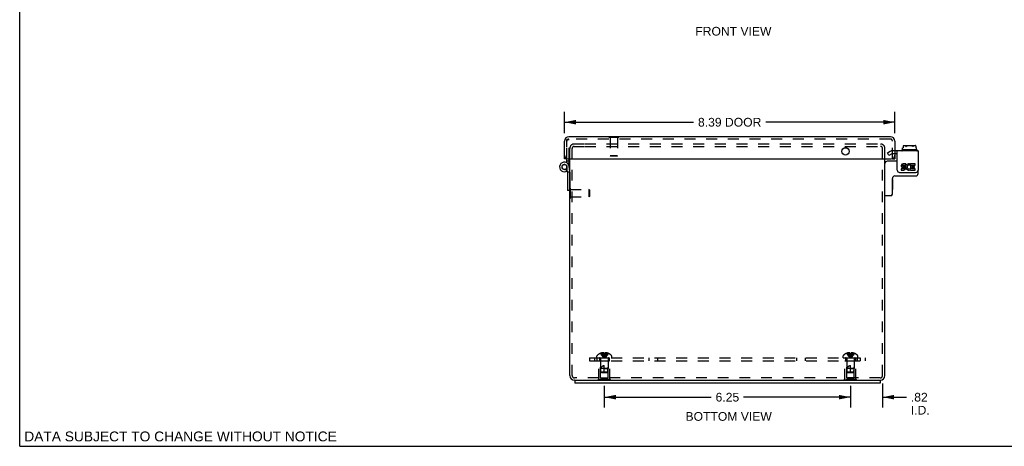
# Model space of a CAD drawing. Header units: inches. Extents: x 0 to 50, y 0 to 32.4.
# Tile 1 of 5: x 0 to 25, y 0 to 10.8. Entities that reach past the tile are written whole.
import ezdxf

# ---------------------------------------------------------------- set-up
doc = ezdxf.new("R2010")
doc.units = ezdxf.units.IN
doc.header["$LTSCALE"] = 2.75
doc.header["$MEASUREMENT"] = 0
doc.linetypes.add('HIDDEN', pattern=[0.2, 0.1, -0.1])
doc.layers.get('0').update_dxf_attribs({"linetype": 'CONTINUOUS'})
for name, color, linetype in [('DEFAULT_2', 8, 'HIDDEN'), ('DIMENSIONS', 7, 'CONTINUOUS'), ('DOOR_ASSEMBLY', 7, 'CONTINUOUS'), ('SUBPANEL', 7, 'CONTINUOUS')]:
    doc.layers.add(name, color=color, linetype=linetype)
doc.styles.get("Standard").update_dxf_attribs({"font": 'arial.ttf'})
doc.dimstyles.new('DIMSTYLE_1', dxfattribs={"dimtxt": 0.220588, "dimasz": 0.294118, "dimexe": 0.09, "dimexo": 0.07, "dimgap": 0.0375, "dimtad": 0, "dimtih": 1, "dimtoh": 1, "dimzin": 4, "dimdsep": 46, "dimtxsty": 'Standard', "dimblk": '_FILLED', "dimblk1": '_FILLED', "dimblk2": '_FILLED', "dimcen": 0.09, "dimazin": 1, "dimtfac": 1, "dimtdec": 3, "dimtofl": 0, "dimtmove": 0, "dimatfit": 3, "dimldrblk": '_FILLED', "dimfxl": 0, "dimtolj": 1, "dimtzin": 4, "dimarcsym": 0})

# ---------------------------------------------------------------- blocks, each defined once
blk = doc.blocks.new('_FILLED')
at = {"color": 0, "linetype": 'ByBlock'}
blk.add_solid([(0, 0), (-1, 0.2), (-1, -0.2)], dxfattribs=at)
blk = doc.blocks.new('*D2')
at = {"layer": 'DIMENSIONS', "color": 2, "linetype": 'Continuous'}
for p, q in [((13.834, 7.956), (13.834, 8.496)), ((22.219, 7.956), (22.219, 8.496)), ((13.834, 8.231), (17.112, 8.231)), ((22.219, 8.231), (18.941, 8.231))]:
    blk.add_line(p, q, dxfattribs=at)
at = {"layer": 'DIMENSIONS', "color": 2, "linetype": 'Continuous', "xscale": 0.2941176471, "yscale": 0.2941176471, "zscale": 0.2941176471, "rotation": 180}
blk.add_blockref('_FILLED', (13.834, 8.231), dxfattribs=at)
at = {"layer": 'DIMENSIONS', "color": 2, "linetype": 'Continuous', "xscale": 0.2941176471, "yscale": 0.2941176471, "zscale": 0.2941176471}
blk.add_blockref('_FILLED', (22.219, 8.231), dxfattribs=at)
at = {"layer": 'DIMENSIONS', "color": 2, "linetype": 'Continuous', "insert": (18.027, 8.341), "char_height": 0.2206, "width": 1.60808, "attachment_point": 2, "line_spacing_factor": 0.9}
blk.add_mtext('8.39 DOOR', dxfattribs=at)
blk = doc.blocks.new('*D13')
at = {"layer": 'DIMENSIONS', "color": 2, "linetype": 'Continuous'}
for p, q in [((14.844, 1.532), (14.844, 0.983)), ((21.094, 1.532), (21.094, 0.983)), ((14.844, 1.248), (17.559, 1.248)), ((21.094, 1.248), (18.379, 1.248))]:
    blk.add_line(p, q, dxfattribs=at)
at = {"layer": 'DIMENSIONS', "color": 2, "linetype": 'Continuous', "xscale": 0.2941176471, "yscale": 0.2941176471, "zscale": 0.2941176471, "rotation": 180}
blk.add_blockref('_FILLED', (14.844, 1.248), dxfattribs=at)
at = {"layer": 'DIMENSIONS', "color": 2, "linetype": 'Continuous', "xscale": 0.2941176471, "yscale": 0.2941176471, "zscale": 0.2941176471}
blk.add_blockref('_FILLED', (21.094, 1.248), dxfattribs=at)
at = {"layer": 'DIMENSIONS', "color": 2, "linetype": 'Continuous', "insert": (17.969, 1.358), "char_height": 0.2206, "width": 0.59944, "attachment_point": 2, "line_spacing_factor": 0.9}
blk.add_mtext('6.25', dxfattribs=at)
blk = doc.blocks.new('*D14')
at = {"layer": 'DIMENSIONS', "color": 2, "linetype": 'Continuous'}
for p, q in [((21.909, 1.592), (21.909, 0.983)), ((21.094, 1.467), (21.094, 0.983)), ((21.094, 1.248), (20.506, 1.248)), ((21.909, 1.248), (22.517, 1.248))]:
    blk.add_line(p, q, dxfattribs=at)
at = {"layer": 'DIMENSIONS', "color": 2, "linetype": 'Continuous', "xscale": 0.2941176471, "yscale": 0.2941176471, "zscale": 0.2941176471}
blk.add_blockref('_FILLED', (21.094, 1.248), dxfattribs=at)
at = {"layer": 'DIMENSIONS', "color": 2, "linetype": 'Continuous', "xscale": 0.2941176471, "yscale": 0.2941176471, "zscale": 0.2941176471, "rotation": 180}
blk.add_blockref('_FILLED', (21.909, 1.248), dxfattribs=at)
at = {"layer": 'DIMENSIONS', "color": 2, "linetype": 'Continuous', "insert": (22.627, 1.358), "char_height": 0.2206, "width": 0.47808, "attachment_point": 1, "line_spacing_factor": 0.9}
blk.add_mtext('.82\\PI.D.', dxfattribs=at)

msp = doc.modelspace()

# ---------------------------------------------------------------- linework, layer by layer
at = {"color": 7, "linetype": 'Continuous'}
for p, q in [((0, 0), (0, 32.353)), ((22.396, 7.517), (22.396, 7.513)), ((22.782, 7.527), (22.406, 7.527)), ((22.415, 7.576), (22.432, 7.576)), ((22.415, 7.527), (22.415, 7.576)), ((22.432, 7.629), (22.432, 7.576)), ((22.453, 7.637), (22.735, 7.637)), ((22.756, 7.629), (22.756, 7.576)), ((22.756, 7.576), (22.773, 7.576)), ((22.773, 7.527), (22.773, 7.576)), ((22.792, 7.517), (22.792, 7.513)), ((22.282, 7.428), (22.219, 7.428)), ((22.282, 7.24), (22.029, 7.24)), ((22.813, 6.925), (22.813, 7.017)), ((22.159, 6.405), (22.159, 6.805)), ((22.164, 6.775), (22.159, 6.775)), ((22.164, 6.775), (22.164, 6.519)), ((22.219, 6.865), (22.753, 6.865)), ((22.164, 6.519), (22.159, 6.519)), ((13.965, 6.3), (13.965, 6.5)), ((13.965, 6.3), (13.969, 6.3)), ((22.119, 6.365), (21.979, 6.365)), ((14.094, 1.678), (14.094, 1.603)), ((14.094, 1.678), (21.844, 1.678)), ((21.844, 1.678), (21.844, 1.603)), ((0, 0), (50, 0))]:
    msp.add_line(p, q, dxfattribs=at)
at = {"color": 3, "linetype": 'Continuous'}
for p, q in [((22.813, 7.503), (22.219, 7.503)), ((22.282, 7.017), (22.282, 7.503)), ((22.813, 7.503), (22.813, 7.017)), ((13.969, 1.798), (13.969, 7.303)), ((21.969, 1.798), (21.969, 7.303)), ((22.449, 7.046), (22.379, 7.046)), ((22.379, 7.046), (22.379, 7.013)), ((22.379, 7.013), (22.449, 7.013)), ((22.417, 7.079), (22.452, 7.079)), ((22.497, 7.174), (22.428, 7.174)), ((22.428, 7.142), (22.497, 7.142)), ((22.449, 7.11), (22.428, 7.11)), ((22.497, 7.142), (22.497, 7.174)), ((22.597, 7.138), (22.61, 7.168)), ((22.616, 7.04), (22.606, 7.054)), ((22.734, 7.174), (22.616, 7.174)), ((22.616, 7.174), (22.616, 7.04)), ((22.616, 7.023), (22.616, 7.013)), ((22.616, 7.013), (22.734, 7.013)), ((22.648, 7.142), (22.734, 7.142)), ((22.648, 7.11), (22.648, 7.142)), ((22.717, 7.11), (22.648, 7.11)), ((22.648, 7.079), (22.717, 7.079)), ((22.648, 7.046), (22.648, 7.079)), ((22.734, 7.046), (22.648, 7.046)), ((22.717, 7.079), (22.717, 7.11)), ((22.734, 7.142), (22.734, 7.174)), ((22.734, 7.013), (22.734, 7.046)), ((22.342, 6.957), (22.753, 6.957)), ((14.094, 1.678), (14.089, 1.678)), ((21.844, 1.603), (14.094, 1.603)), ((21.849, 1.678), (21.844, 1.678))]:
    msp.add_line(p, q, dxfattribs=at)
at = {"color": 7, "linetype": 'Continuous'}
for points in [[(22.453, 7.637), (22.45, 7.637), (22.446, 7.636), (22.442, 7.635), (22.439, 7.633), (22.435, 7.631), (22.432, 7.629)], [(22.501, 7.617), (22.499, 7.62), (22.497, 7.622), (22.494, 7.624), (22.491, 7.626), (22.489, 7.628), (22.486, 7.629), (22.482, 7.631), (22.479, 7.632), (22.475, 7.633), (22.471, 7.633), (22.467, 7.634), (22.463, 7.634), (22.459, 7.634), (22.455, 7.634), (22.451, 7.634), (22.446, 7.633), (22.443, 7.633), (22.439, 7.632), (22.435, 7.631), (22.432, 7.629)], [(22.501, 7.617), (22.502, 7.617), (22.502, 7.616), (22.503, 7.616), (22.504, 7.616), (22.505, 7.616), (22.506, 7.616), (22.507, 7.616), (22.508, 7.616), (22.509, 7.617), (22.51, 7.617)], [(22.679, 7.617), (22.674, 7.62), (22.67, 7.622), (22.665, 7.624), (22.66, 7.626), (22.655, 7.628), (22.65, 7.629), (22.645, 7.63), (22.639, 7.631), (22.634, 7.632), (22.629, 7.632), (22.623, 7.633), (22.618, 7.633), (22.612, 7.634), (22.607, 7.634), (22.602, 7.634), (22.596, 7.634), (22.591, 7.634), (22.586, 7.634), (22.581, 7.634), (22.576, 7.634), (22.571, 7.633), (22.566, 7.633), (22.561, 7.633), (22.556, 7.632), (22.552, 7.631), (22.547, 7.631), (22.542, 7.63), (22.537, 7.629), (22.533, 7.627), (22.528, 7.626), (22.523, 7.624), (22.519, 7.622), (22.514, 7.62), (22.51, 7.617)], [(22.687, 7.617), (22.687, 7.617), (22.686, 7.616), (22.685, 7.616), (22.685, 7.616), (22.684, 7.616), (22.683, 7.616), (22.682, 7.616), (22.681, 7.616), (22.68, 7.617), (22.679, 7.617)], [(22.756, 7.629), (22.754, 7.63), (22.752, 7.631), (22.749, 7.632), (22.747, 7.632), (22.745, 7.633), (22.742, 7.633), (22.74, 7.634), (22.737, 7.634), (22.735, 7.634), (22.732, 7.634), (22.73, 7.634), (22.727, 7.634), (22.725, 7.634), (22.722, 7.634), (22.719, 7.634), (22.717, 7.633), (22.714, 7.633), (22.712, 7.632), (22.709, 7.632), (22.707, 7.631), (22.704, 7.63), (22.701, 7.629), (22.699, 7.627), (22.697, 7.626), (22.694, 7.624), (22.692, 7.622), (22.69, 7.62), (22.687, 7.617)], [(22.756, 7.629), (22.755, 7.631), (22.753, 7.632), (22.751, 7.633), (22.748, 7.634), (22.746, 7.635), (22.744, 7.635), (22.742, 7.636), (22.74, 7.637), (22.737, 7.637), (22.735, 7.637)]]:
    msp.add_lwpolyline(points, dxfattribs=at)
for centre, radius, start, end in [((22.406, 7.517), 0.01, 90, 180), ((22.406, 7.513), 0.01, 180, 270), ((22.782, 7.517), 0.01, 0, 90), ((22.782, 7.513), 0.01, 270, 360), ((22.029, 7.18), 0.06, 90, 180), ((22.219, 6.805), 0.06, 90, 180), ((22.753, 6.925), 0.06, 270, 360), ((21.979, 6.375), 0.01, 180, 270), ((22.119, 6.405), 0.04, 270, 360)]:
    msp.add_arc(centre, radius, start, end, dxfattribs=at)
at = {"color": 3, "linetype": 'Continuous'}
for centre, radius, start, end in [((22.342, 7.017), 0.06, 180, 270), ((22.428, 7.126), 0.0483, 90, 257.4227), ((22.428, 7.126), 0.0161, 90, 270), ((22.449, 7.062), 0.0483, 270, 90), ((22.449, 7.062), 0.0161, 270, 351.2347), ((22.447, 7.061), 0.0185, 353.4521, 71.7546), ((22.578, 7.094), 0.0805, 66.5974, 251.8782), ((22.578, 7.094), 0.0483, 66.5974, 305.1108), ((22.578, 7.092), 0.0789, 251.419, 296.1954), ((22.578, 7.094), 0.0805, 295.7361, 297.8522), ((22.753, 7.017), 0.06, 270, 360), ((14.089, 1.798), 0.12, 180, 270), ((21.849, 1.798), 0.12, 270, 360)]:
    msp.add_arc(centre, radius, start, end, dxfattribs=at)
at = {"layer": 'DEFAULT_2', "color": 8, "linetype": 'HIDDEN'}
for p, q in [((13.969, 7.303), (13.969, 7.566)), ((14.029, 1.798), (14.029, 7.566)), ((14.081, 7.678), (14.336, 7.678)), ((14.081, 7.618), (14.336, 7.618)), ((14.352, 7.678), (21.857, 7.678)), ((14.352, 7.618), (21.857, 7.618)), ((21.909, 1.798), (21.909, 7.566)), ((21.969, 7.303), (21.969, 7.566)), ((22.219, 7.503), (22.144, 7.503)), ((22.032, 7.45), (22.106, 7.493)), ((22.069, 7.385), (22.032, 7.45)), ((22.144, 7.428), (22.069, 7.385)), ((22.219, 7.428), (22.144, 7.428)), ((13.965, 6.5), (13.965, 6.556)), ((13.965, 6.556), (13.983, 6.556)), ((13.983, 6.3), (13.983, 6.556)), ((13.983, 6.522), (14.455, 6.522)), ((14.455, 6.522), (14.455, 6.334)), ((14.465, 6.512), (14.455, 6.522)), ((14.465, 6.512), (14.465, 6.344)), ((13.969, 6.3), (13.983, 6.3)), ((13.983, 6.334), (14.455, 6.334)), ((14.465, 6.344), (14.455, 6.334)), ((14.658, 2.248), (14.658, 2.294)), ((14.745, 2.361), (14.745, 2.361)), ((14.746, 2.361), (14.745, 2.361)), ((14.829, 2.361), (14.746, 2.361)), ((14.776, 2.361), (14.776, 2.371)), ((14.809, 2.361), (14.809, 2.376)), ((14.829, 2.361), (14.829, 2.371)), ((14.829, 2.361), (14.831, 2.338)), ((14.829, 2.361), (14.829, 2.361)), ((14.831, 2.339), (14.833, 2.317)), ((14.833, 2.317), (14.836, 2.296)), ((14.836, 2.296), (14.838, 2.276)), ((14.86, 2.361), (14.855, 2.361)), ((14.86, 2.361), (14.858, 2.338)), ((14.86, 2.371), (14.86, 2.361)), ((14.86, 2.361), (14.86, 2.361)), ((14.942, 2.361), (14.86, 2.361)), ((14.879, 2.361), (14.879, 2.376)), ((14.913, 2.361), (14.913, 2.371)), ((14.942, 2.361), (14.943, 2.361)), ((14.944, 2.361), (14.943, 2.361)), ((15.031, 2.248), (15.031, 2.294)), ((20.908, 2.248), (20.908, 2.294)), ((20.995, 2.361), (20.995, 2.361)), ((20.996, 2.361), (20.995, 2.361)), ((21.079, 2.361), (20.996, 2.361)), ((21.026, 2.361), (21.026, 2.371)), ((21.059, 2.361), (21.059, 2.376)), ((21.079, 2.361), (21.079, 2.371)), ((21.079, 2.361), (21.081, 2.338)), ((21.079, 2.361), (21.079, 2.361)), ((21.081, 2.339), (21.083, 2.317)), ((21.083, 2.317), (21.086, 2.296)), ((21.086, 2.296), (21.088, 2.276)), ((21.11, 2.361), (21.108, 2.338)), ((21.11, 2.371), (21.11, 2.361)), ((21.192, 2.361), (21.11, 2.361)), ((21.11, 2.361), (21.11, 2.361)), ((21.129, 2.361), (21.129, 2.376)), ((21.163, 2.361), (21.163, 2.371)), ((21.193, 2.361), (21.192, 2.361)), ((21.194, 2.361), (21.193, 2.361)), ((21.281, 2.248), (21.281, 2.294)), ((14.658, 2.248), (15.031, 2.248)), ((14.704, 1.694), (14.704, 2.173)), ((14.704, 2.173), (14.984, 2.173)), ((14.749, 2.163), (14.739, 2.173)), ((14.749, 1.735), (14.749, 2.163)), ((14.939, 2.163), (14.749, 2.163)), ((14.75, 2.219), (14.75, 1.973)), ((14.844, 1.873), (14.844, 2.053)), ((14.938, 2.219), (14.938, 1.973)), ((14.939, 2.163), (14.949, 2.173)), ((14.939, 1.735), (14.939, 2.163)), ((14.984, 1.694), (14.984, 2.173)), ((20.908, 2.248), (21.281, 2.248)), ((20.954, 2.173), (21.234, 2.173)), ((20.954, 1.694), (20.954, 2.173)), ((20.999, 2.163), (20.989, 2.173)), ((21.189, 2.163), (20.999, 2.163)), ((20.999, 1.735), (20.999, 2.163)), ((21, 2.219), (21, 1.973)), ((21.094, 1.873), (21.094, 2.053)), ((21.188, 2.219), (21.188, 1.973)), ((21.189, 2.163), (21.199, 2.173)), ((21.189, 1.735), (21.189, 2.163)), ((21.234, 1.694), (21.234, 2.173)), ((14.759, 1.883), (14.75, 1.973)), ((14.938, 1.973), (14.75, 1.973)), ((14.77, 1.873), (14.759, 1.883)), ((14.929, 1.883), (14.759, 1.883)), ((14.77, 1.873), (14.918, 1.873)), ((14.844, 1.973), (14.938, 1.973)), ((14.918, 1.873), (14.929, 1.883)), ((14.929, 1.883), (14.938, 1.973)), ((21.188, 1.973), (21, 1.973)), ((21.009, 1.883), (21, 1.973)), ((21.179, 1.883), (21.009, 1.883)), ((21.02, 1.873), (21.009, 1.883)), ((21.02, 1.873), (21.168, 1.873)), ((21.094, 1.973), (21.188, 1.973)), ((21.168, 1.873), (21.179, 1.883)), ((21.179, 1.883), (21.188, 1.973)), ((21.849, 1.738), (14.089, 1.738)), ((14.688, 1.673), (14.688, 1.694)), ((15, 1.694), (14.688, 1.694)), ((15, 1.673), (14.688, 1.673)), ((14.749, 1.735), (14.939, 1.735)), ((14.844, 1.673), (14.844, 1.694)), ((15, 1.673), (15, 1.694)), ((21.25, 1.694), (20.938, 1.694)), ((20.938, 1.673), (20.938, 1.694)), ((21.25, 1.673), (20.938, 1.673)), ((20.999, 1.735), (21.189, 1.735)), ((21.094, 1.673), (21.094, 1.694)), ((21.25, 1.673), (21.25, 1.694))]:
    msp.add_line(p, q, dxfattribs=at)
for points in [[(14.745, 2.361), (14.759, 2.338), (14.773, 2.317), (14.789, 2.296), (14.807, 2.276), (14.825, 2.256), (14.844, 2.237)], [(14.809, 2.376), (14.805, 2.376), (14.801, 2.375), (14.797, 2.375), (14.793, 2.374), (14.789, 2.374), (14.785, 2.373), (14.78, 2.372), (14.776, 2.371)], [(14.776, 2.361), (14.785, 2.339), (14.795, 2.317), (14.806, 2.296), (14.818, 2.276), (14.831, 2.256), (14.844, 2.237)], [(14.829, 2.371), (14.826, 2.372), (14.824, 2.373), (14.821, 2.374), (14.819, 2.374), (14.817, 2.375), (14.814, 2.375), (14.812, 2.376), (14.809, 2.376)], [(14.809, 2.361), (14.814, 2.339), (14.819, 2.317), (14.825, 2.296), (14.831, 2.276), (14.837, 2.256), (14.844, 2.237)], [(14.839, 2.361), (14.834, 2.361), (14.829, 2.361)], [(14.838, 2.276), (14.841, 2.256), (14.844, 2.237)], [(14.838, 2.276), (14.841, 2.256), (14.844, 2.237)], [(14.839, 2.361), (14.844, 2.361), (14.849, 2.361), (14.855, 2.361)], [(14.879, 2.361), (14.874, 2.339), (14.869, 2.317), (14.863, 2.296), (14.857, 2.276), (14.851, 2.256), (14.844, 2.237)], [(14.913, 2.361), (14.903, 2.339), (14.893, 2.317), (14.882, 2.296), (14.87, 2.276), (14.858, 2.256), (14.844, 2.237)], [(14.943, 2.361), (14.93, 2.338), (14.915, 2.317), (14.899, 2.296), (14.882, 2.276), (14.864, 2.256), (14.844, 2.237)], [(14.858, 2.339), (14.855, 2.317), (14.853, 2.296), (14.85, 2.276), (14.847, 2.256), (14.844, 2.237)], [(14.855, 2.317), (14.853, 2.296), (14.85, 2.276), (14.847, 2.256), (14.844, 2.237)], [(14.879, 2.376), (14.877, 2.376), (14.874, 2.375), (14.872, 2.375), (14.869, 2.374), (14.867, 2.374), (14.865, 2.373), (14.862, 2.372), (14.86, 2.371)], [(14.913, 2.371), (14.908, 2.372), (14.904, 2.373), (14.9, 2.374), (14.895, 2.374), (14.891, 2.375), (14.887, 2.375), (14.883, 2.376), (14.879, 2.376)], [(20.995, 2.361), (21.009, 2.338), (21.023, 2.317), (21.039, 2.296), (21.057, 2.276), (21.075, 2.256), (21.094, 2.237)], [(21.059, 2.376), (21.055, 2.376), (21.051, 2.375), (21.047, 2.375), (21.043, 2.374), (21.039, 2.374), (21.035, 2.373), (21.03, 2.372), (21.026, 2.371)], [(21.026, 2.361), (21.035, 2.339), (21.045, 2.317), (21.056, 2.296), (21.068, 2.276), (21.081, 2.256), (21.094, 2.237)], [(21.079, 2.371), (21.076, 2.372), (21.074, 2.373), (21.071, 2.374), (21.069, 2.374), (21.067, 2.375), (21.064, 2.375), (21.062, 2.376), (21.059, 2.376)], [(21.059, 2.361), (21.064, 2.339), (21.069, 2.317), (21.075, 2.296), (21.081, 2.276), (21.087, 2.256), (21.094, 2.237)], [(21.11, 2.361), (21.105, 2.361), (21.099, 2.361), (21.094, 2.361), (21.089, 2.361), (21.084, 2.361), (21.079, 2.361)], [(21.088, 2.276), (21.091, 2.256), (21.094, 2.237)], [(21.088, 2.276), (21.091, 2.256), (21.094, 2.237)], [(21.129, 2.361), (21.124, 2.339), (21.119, 2.317), (21.113, 2.296), (21.107, 2.276), (21.101, 2.256), (21.094, 2.237)], [(21.163, 2.361), (21.153, 2.339), (21.143, 2.317), (21.132, 2.296), (21.12, 2.276), (21.108, 2.256), (21.094, 2.237)], [(21.193, 2.361), (21.18, 2.338), (21.165, 2.317), (21.149, 2.296), (21.132, 2.276), (21.114, 2.256), (21.094, 2.237)], [(21.108, 2.339), (21.105, 2.317), (21.103, 2.296), (21.1, 2.276), (21.097, 2.256), (21.094, 2.237)], [(21.105, 2.317), (21.103, 2.296), (21.1, 2.276), (21.097, 2.256), (21.094, 2.237)], [(21.129, 2.376), (21.127, 2.376), (21.124, 2.375), (21.122, 2.375), (21.119, 2.374), (21.117, 2.374), (21.115, 2.373), (21.112, 2.372), (21.11, 2.371)], [(21.163, 2.371), (21.158, 2.372), (21.154, 2.373), (21.15, 2.374), (21.145, 2.374), (21.141, 2.375), (21.137, 2.375), (21.133, 2.376), (21.129, 2.376)], [(14.76, 1.973), (14.762, 1.98), (14.765, 1.987), (14.767, 1.993), (14.77, 1.999), (14.772, 2.005), (14.775, 2.01), (14.778, 2.015), (14.781, 2.019), (14.784, 2.023), (14.788, 2.027), (14.791, 2.03), (14.794, 2.033), (14.797, 2.036), (14.8, 2.038), (14.803, 2.04), (14.807, 2.042), (14.81, 2.044), (14.813, 2.046), (14.817, 2.047), (14.821, 2.049), (14.824, 2.05), (14.828, 2.051), (14.832, 2.052), (14.836, 2.052), (14.84, 2.052), (14.844, 2.053)], [(21.01, 1.973), (21.012, 1.98), (21.015, 1.987), (21.017, 1.993), (21.02, 1.999), (21.022, 2.005), (21.025, 2.01), (21.028, 2.015), (21.031, 2.019), (21.034, 2.023), (21.038, 2.027), (21.041, 2.03), (21.044, 2.033), (21.047, 2.036), (21.05, 2.038), (21.053, 2.04), (21.057, 2.042), (21.06, 2.044), (21.063, 2.046), (21.067, 2.047), (21.071, 2.049), (21.074, 2.05), (21.078, 2.051), (21.082, 2.052), (21.086, 2.052), (21.09, 2.052), (21.094, 2.053)], [(14.759, 1.883), (14.758, 1.894), (14.758, 1.906), (14.757, 1.917), (14.757, 1.929), (14.757, 1.941), (14.758, 1.952), (14.759, 1.962), (14.76, 1.973)], [(14.759, 1.883), (14.762, 1.88), (14.768, 1.875)], [(21.009, 1.883), (21.008, 1.894), (21.008, 1.906), (21.007, 1.917), (21.007, 1.929), (21.007, 1.941), (21.008, 1.952), (21.009, 1.962), (21.01, 1.973)], [(21.009, 1.883), (21.012, 1.88), (21.018, 1.875)]]:
    msp.add_lwpolyline(points, dxfattribs=at)
for centre, radius, start, end in [((14.081, 7.566), 0.112, 90, 180), ((14.081, 7.566), 0.052, 90, 180), ((21.857, 7.566), 0.112, 0, 90), ((21.857, 7.566), 0.052, 0, 90), ((22.144, 7.428), 0.075, 90, 120), ((14.678, 2.294), 0.02, 133.5138, 180), ((14.844, 2.119), 0.262, 112.3357, 133.5138), ((14.844, 2.119), 0.261, 105.1941, 112.0894), ((14.844, 2.119), 0.261, 67.9106, 74.8059), ((14.844, 2.119), 0.262, 46.4862, 67.6643), ((15.011, 2.294), 0.02, 0, 46.4862), ((20.928, 2.294), 0.02, 133.5138, 180), ((21.094, 2.119), 0.262, 112.3357, 133.5138), ((21.094, 2.119), 0.261, 105.1941, 112.0894), ((21.094, 2.119), 0.261, 67.9106, 74.8059), ((21.094, 2.119), 0.262, 46.4862, 67.6643), ((21.261, 2.294), 0.02, 0, 46.4862), ((14.722, 2.219), 0.0282, 0, 90), ((14.966, 2.219), 0.0282, 90, 180), ((20.972, 2.219), 0.0282, 0, 90), ((21.216, 2.219), 0.0282, 90, 180), ((14.089, 1.798), 0.06, 180, 270), ((21.849, 1.798), 0.06, 270, 360)]:
    msp.add_arc(centre, radius, start, end, dxfattribs=at)
at = {"layer": 'DOOR_ASSEMBLY', "color": 3, "linetype": 'Continuous'}
for p, q in [((13.834, 7.303), (13.834, 7.751)), ((22.107, 7.863), (13.946, 7.863)), ((22.219, 7.751), (22.219, 7.303)), ((13.924, 7.303), (22.129, 7.303)), ((13.954, 7.245), (13.954, 7.303)), ((13.955, 7.1), (13.954, 7.245)), ((13.969, 6.967), (13.954, 7.107))]:
    msp.add_line(p, q, dxfattribs=at)
at = {"layer": 'DOOR_ASSEMBLY', "color": 8, "linetype": 'HIDDEN'}
for p, q in [((13.894, 7.603), (13.894, 7.79)), ((13.894, 7.79), (13.954, 7.79)), ((13.894, 7.303), (13.894, 7.751)), ((22.107, 7.803), (13.946, 7.803)), ((13.954, 7.303), (13.954, 7.79)), ((14.956, 7.863), (14.956, 7.85)), ((14.956, 7.85), (15.212, 7.85)), ((14.99, 7.85), (14.99, 7.378)), ((15.178, 7.85), (15.178, 7.378)), ((15.212, 7.863), (15.212, 7.85)), ((22.159, 7.308), (22.159, 7.751)), ((15, 7.368), (14.99, 7.378)), ((15.178, 7.378), (14.99, 7.378)), ((15.168, 7.368), (15, 7.368)), ((15.168, 7.368), (15.178, 7.378))]:
    msp.add_line(p, q, dxfattribs=at)
at = {"layer": 'DOOR_ASSEMBLY', "color": 7, "linetype": 'Continuous'}
for p, q in [((14.956, 7.868), (14.956, 7.863)), ((14.956, 7.868), (15.212, 7.868)), ((15.212, 7.868), (15.212, 7.863)), ((13.894, 7.303), (13.834, 7.303)), ((13.894, 7.245), (13.894, 7.303)), ((22.159, 7.303), (22.159, 7.308)), ((22.159, 7.303), (22.219, 7.303)), ((13.901, 6.992), (13.867, 7.042)), ((13.895, 7.199), (13.894, 7.245)), ((13.954, 7.245), (13.894, 7.245)), ((13.909, 6.962), (13.894, 7.1)), ((13.905, 6.846), (13.905, 6.59)), ((13.905, 6.846), (13.909, 6.846)), ((13.909, 6.962), (13.909, 6.5)), ((13.969, 6.962), (13.909, 6.962)), ((13.969, 6.962), (13.969, 6.5)), ((13.905, 6.59), (13.909, 6.59)), ((13.969, 6.5), (13.909, 6.5))]:
    msp.add_line(p, q, dxfattribs=at)
at = {"layer": 'DOOR_ASSEMBLY', "color": 3, "linetype": 'Continuous'}
msp.add_circle((20.969, 7.49), 0.0938, dxfattribs=at)
at = {"layer": 'DOOR_ASSEMBLY', "color": 7, "linetype": 'Continuous'}
msp.add_circle((13.832, 7.094), 0.0615, dxfattribs=at)
at = {"layer": 'DOOR_ASSEMBLY', "color": 3, "linetype": 'Continuous'}
for centre, radius, start, end in [((13.946, 7.751), 0.112, 90, 180), ((22.107, 7.751), 0.112, 0, 90), ((13.924, 7.393), 0.09, 180, 270), ((22.129, 7.393), 0.09, 270, 360), ((13.832, 7.094), 0.123, 6, 304.5042), ((13.832, 7.094), 0.123, 304.5077, 306.8326), ((13.879, 6.958), 0.09, 3.0042, 6)]:
    msp.add_arc(centre, radius, start, end, dxfattribs=at)
at = {"layer": 'DOOR_ASSEMBLY', "color": 8, "linetype": 'HIDDEN'}
for centre, start, end in [((13.946, 7.751), 90, 180), ((22.107, 7.751), 0, 90)]:
    msp.add_arc(centre, 0.052, start, end, dxfattribs=at)
at = {"layer": 'DOOR_ASSEMBLY', "color": 7, "linetype": 'Continuous'}
for start, end in [(6, 304.5042), (305.6118, 0.1)]:
    msp.add_arc((13.832, 7.094), 0.063, start, end, dxfattribs=at)
at = {"layer": 'SUBPANEL', "color": 8, "linetype": 'HIDDEN'}
for p, q in [((14.469, 2.248), (14.469, 2.173)), ((14.469, 2.248), (21.469, 2.248)), ((14.469, 2.173), (21.469, 2.173)), ((14.594, 2.248), (14.594, 2.173)), ((14.663, 2.173), (14.663, 2.248)), ((14.719, 2.248), (14.719, 2.173)), ((14.969, 2.248), (14.969, 2.173)), ((15.985, 2.173), (15.985, 2.248)), ((16.203, 2.173), (16.203, 2.248)), ((19.735, 2.173), (19.735, 2.248)), ((19.953, 2.173), (19.953, 2.248)), ((20.969, 2.248), (20.969, 2.173)), ((21.219, 2.248), (21.219, 2.173)), ((21.275, 2.173), (21.275, 2.248)), ((21.344, 2.248), (21.344, 2.173)), ((21.469, 2.248), (21.469, 2.173))]:
    msp.add_line(p, q, dxfattribs=at)

# ---------------------------------------------------------------- texts
at = {"layer": 'DIMENSIONS', "color": 2, "linetype": 'Continuous', "attachment_point": 2, "line_spacing_factor": 0.9}
for s, insert, char_height, width in [('FRONT VIEW', (18.121, 10.652), 0.2206, 1.93035), ('BOTTOM VIEW', (18.001, 0.869), 0.22059, 2.1862), ('DATA SUBJECT TO CHANGE WITHOUT NOTICE', (4.084, 0.376), 0.25, 7.92007)]:
    msp.add_mtext(s, dxfattribs=dict(at, insert=insert, char_height=char_height, width=width))

# ---------------------------------------------------------------- dimensions: what is measured, and where the dimension line sits
at = {"layer": 'DIMENSIONS', "color": 2, "linetype": 'Continuous'}
dim = msp.add_linear_dim(base=(22.219207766, 8.231144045), p1=(13.834207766, 7.886471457), p2=(22.219207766, 7.886471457), text='<> DOOR', dimstyle='DIMSTYLE_1', dxfattribs=at)
dim.commit()
dim.dimension.update_dxf_attribs({"geometry": '*D2', "text_midpoint": (18.026707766, 8.231144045), "dimtype": 160})
dim = msp.add_linear_dim(base=(21.094, 1.248), p1=(14.844, 1.602), p2=(21.094, 1.602), dimstyle='DIMSTYLE_1', dxfattribs=at)
dim.commit()
dim.dimension.update_dxf_attribs({"geometry": '*D13', "text_midpoint": (17.969, 1.247), "dimtype": 160})
dim = msp.add_linear_dim(base=(21.094207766, 1.248136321), p1=(21.909207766, 1.661706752), p2=(21.094207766, 0.913430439), angle=180, text='<>\\PI.D.', dimstyle='DIMSTYLE_1', dxfattribs=at)
dim.commit()
dim.dimension.update_dxf_attribs({"geometry": '*D14', "text_midpoint": (22.865849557, 1.082695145), "dimtype": 160})

doc.saveas('drawing.dxf')
